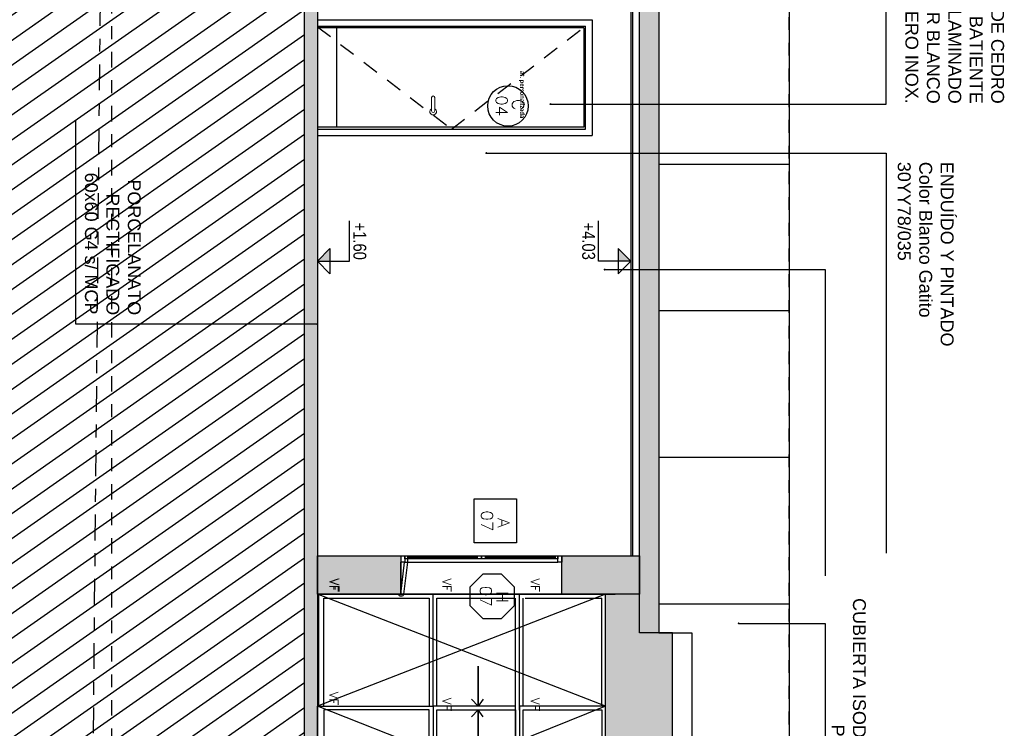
# Model space of a CAD drawing. Header units: millimetres. Extents: x 4617 to 4884, y 1258 to 1784.
# Tile 12 of 256: x 4676.92 to 4684.57, y 1292.64 to 1298.15. Entities that reach past the tile are written whole.
import ezdxf
from ezdxf.enums import TextEntityAlignment as Align

# ---------------------------------------------------------------- set-up
doc = ezdxf.new("R2010")
doc.units = ezdxf.units.MM
doc.header["$LTSCALE"] = 0.4
for name, pattern in [('DASHDOT', [1, 0.5, -0.25, 0, -0.25]), ('DOT', [6.35, 0, -6.35]), ('HIDDEN', [9.525, 6.35, -3.175]), ('HIDDEN2', [4.7625, 3.175, -1.5875])]:
    doc.linetypes.add(name, pattern=pattern)
for name, color, linetype in [('00 AC - ABERTURAS ALUMINIO', 4, 'Continuous'), ('00 AC - CUBIERTA', 1, 'Continuous'), ('00 AC - MUROS', 1, 'Continuous'), ('00 AC - MUROS HATCH', 251, 'Continuous'), ('200', 6, 'Continuous'), ('200cotas50', 1, 'Continuous'), ('A ALUMINIO', 4, 'Continuous'), ('A BARANDA', 4, 'Continuous'), ('A CARPINTERIA', 4, 'Continuous'), ('A HATCH TABIQUE', 254, 'Continuous'), ('A HERRERÍA', 4, 'Continuous'), ('A MURO', 1, 'Continuous'), ('A MURO VISTO', 2, 'Continuous'), ('A PROYECCION', 8, 'Continuous'), ('A PROYECCION DISC', 253, 'HIDDEN2'), ('A VEGETACIÓN', 253, 'Continuous'), ('TXT', 3, 'Continuous'), ('TXT COTA', 3, 'Continuous'), ('TXT PLANILLAS', 3, 'Continuous'), ('TXT TERMINACIONES', 3, 'Continuous')]:
    doc.layers.add(name, color=color, linetype=linetype)
doc.layers.add('XL', color=7, linetype='Continuous', plot=False)
doc.styles.add('arial', font='arial.ttf')
doc.styles.add('ARIAL NARROW', font='ARIALN.TTF')
doc.styles.add('ROMANS', font='romans', dxfattribs={"height": 2})
doc.styles.add('SaAS simplex', font='simplex.shx', dxfattribs={"width": 0.8})
doc.dimstyles.new('COTAS 125', dxfattribs={"dimscale": 0.01, "dimtxt": 15, "dimasz": 8, "dimexe": 5, "dimexo": 20, "dimgap": 10, "dimtad": 0, "dimzin": 9, "dimdsep": 46, "dimtxsty": 'SaAS simplex', "dimblk": 'OBLIQUE', "dimcen": 0, "dimclrd": 8, "dimclre": 8, "dimclrt": 256, "dimadec": 1, "dimazin": 0, "dimtfac": 1, "dimtmove": 2, "dimatfit": 3, "dimldrblk": 'OBLIQUE', "dimfxl": 10, "dimlwd": -1, "dimlwe": -1, "dimarcsym": 0})

# ---------------------------------------------------------------- blocks, each defined once
blk = doc.blocks.new('a09')
at = {"layer": 'A ALUMINIO'}
for p, q in [((-429.5623, 4586.4245), (-429.5622, 4588.6649, -0.0293)), ((-428.6922, 4588.6349, 0.0288), (-429.5322, 4588.6349, 0.0288)), ((-429.5322, 4588.0401, 0), (-429.5322, 4588.6349, 0)), ((-426.8072, 4587.3243, -0.0294), (-426.8072, 4588.665, 0.0294)), ((-425.9021, 4588.0231, -0.028), (-425.9021, 4588.6349, 0.0863)), ((-424.9632, 4588.6647, 0.0288), (-424.9632, 4587.3241, -0.001)), ((-424.0252, 4588.0244, 0.0867), (-424.0252, 4588.6349, 0.0863)), ((-423.1201, 4587.3243, -0.0294), (-423.1201, 4588.665, 0.0294)), ((-422.135, 4587.3243), (-422.135, 4588.6649, -0.001)), ((-421.265, 4588.6649, 0.0298), (-420.365, 4588.6649, 0.0298)), ((-420.395, 4588.6649, 0.0298), (-421.235, 4588.6649, 0.0298)), ((-421.235, 4588.6301, 0.0004), (-421.235, 4588.0244, -0.0875)), ((-421.235, 4588.6301, 0.0004), (-420.395, 4588.6301, 0)), ((-420.365, 4588.6649, 0.0298), (-420.365, 4586.4245, 0.0298)), ((-421.2651, 4588.0171, -0.0885), (-421.2651, 4588.4801, 0)), ((-428.6922, 4588.0244, -0.1456), (-429.5322, 4588.0244, -0.1466)), ((-428.6621, 4587.9944, -0.1456), (-429.5613, 4587.9944, -0.1456)), ((-428.6922, 4587.9644, -0.1451), (-429.5322, 4587.9644, -0.1461)), ((-429.5322, 4587.3543), (-429.5322, 4587.9573, 0)), ((-425.9021, 4587.353, 0.0301), (-425.9021, 4587.9632, -0.0306)), ((-424.0252, 4587.353, 0.0301), (-424.0252, 4587.9644, 0.0877)), ((-421.2651, 4587.3543), (-421.2651, 4587.9871, -0.0885)), ((-421.235, 4587.3543), (-421.235, 4587.9644, -0.0875)), ((-428.6922, 4587.3243), (-429.5621, 4587.3243, -0.001)), ((-428.6922, 4587.3543), (-429.5322, 4587.3543)), ((-426.9206, 4587.3243, -0.0881), (-427.7922, 4587.3242)), ((-423.0067, 4587.3243, -0.0881), (-422.135, 4587.3243)), ((-422.135, 4587.3243, 0.0294), (-422.1348, 4586.4244, 0.0146)), ((-421.2651, 4587.3243), (-422.135, 4587.3243, 0.0294)), ((-421.2651, 4587.3243), (-421.2649, 4586.4244, 0.0146)), ((-429.5322, 4586.4745), (-429.5322, 4587.2943)), ((-429.5322, 4587.2943), (-428.6922, 4587.2943)), ((-428.6922, 4586.4745), (-429.5322, 4586.4745)), ((-429.5622, 4586.4245), (-428.6922, 4586.4245)), ((-422.1348, 4586.4243, 0.0434), (-420.365, 4586.4245, 0.0298))]:
    blk.add_line(p, q, dxfattribs=at)
for points, elevation in [([(-425.0856, 4588.6649), (-427.5266, 4588.6649), (-429.5623, 4588.6649)], 0.0587), ([(-426.777, 4588.6349), (-425.9021, 4588.6349)], -0.001), ([(-425.0856, 4588.6649), (-421.265, 4588.6649)], 0.0298), ([(-426.8072, 4587.9947), (-424.9632, 4587.9944)], -0.0581), ([(-423.1201, 4587.9948), (-424.9632, 4587.9944)], -0.0581), ([(-421.2651, 4587.9945), (-423.0201, 4587.9948)], -0.0581), ([(-422.135, 4587.9871), (-422.135, 4587.9945), (-421.2651, 4587.9945), (-421.2651, 4587.3243)], 0)]:
    blk.add_lwpolyline(points, dxfattribs=dict(at, elevation=elevation))
for points, elevation in [([(-427.7922, 4588.6649), (-428.6922, 4588.6649), (-428.6922, 4587.9944), (-427.7922, 4587.9944)], -0.001), ([(-427.8222, 4588.0244), (-428.6622, 4588.0244), (-428.6622, 4588.6349), (-427.8222, 4588.6349)], -0.001), ([(-427.7622, 4588.6349), (-426.9372, 4588.6349), (-426.9372, 4588.0244), (-427.7622, 4588.0244)], -0.001), ([(-426.9072, 4587.3243), (-426.8072, 4587.3243), (-426.8072, 4588.6649), (-426.9072, 4588.6649)], 0.0587), ([(-426.777, 4588.6349), (-425.8548, 4588.6349), (-425.8548, 4588.0231), (-426.777, 4588.0244)], 0.0867), ([(-424.996, 4588.6349), (-425.9021, 4588.6349), (-425.9021, 4588.0231), (-424.996, 4588.0244)], -0.001), ([(-424.9313, 4588.6349), (-424.0252, 4588.6349), (-424.0252, 4588.0244), (-424.9313, 4588.0244)], -0.001), ([(-423.1503, 4588.635), (-424.0724, 4588.6349), (-424.0724, 4588.0244), (-423.1502, 4588.0244)], 0.0867), ([(-423.0201, 4587.3243), (-423.1201, 4587.3243), (-423.1201, 4588.665), (-423.0201, 4588.665)], 0.0587), ([(-422.1651, 4588.6349), (-422.9901, 4588.6349), (-422.9901, 4588.0244), (-422.165, 4588.0244)], -0.001), ([(-422.105, 4588.6349), (-421.2651, 4588.6349), (-421.2651, 4588.0244), (-422.105, 4588.0244)], -0.001), ([(-427.7922, 4587.9644), (-428.6922, 4587.9644), (-428.6922, 4587.3243), (-427.7922, 4587.3243)], 0), ([(-427.8222, 4587.3543), (-428.6622, 4587.3543), (-428.6622, 4587.9644), (-427.8222, 4587.9644)], 0), ([(-427.7622, 4587.9644), (-426.9372, 4587.9644), (-426.9372, 4587.3543), (-427.7622, 4587.3543)], 0), ([(-426.777, 4587.9644), (-425.8548, 4587.9631), (-425.8548, 4587.353), (-426.777, 4587.3543)], 0.0877), ([(-424.996, 4587.9644), (-425.9021, 4587.9631), (-425.9021, 4587.353), (-424.996, 4587.3543)], 0), ([(-424.9313, 4587.9644), (-424.0252, 4587.9644), (-424.0252, 4587.353), (-424.9312, 4587.3543)], 0), ([(-423.1502, 4587.9644), (-424.0724, 4587.9644), (-424.0724, 4587.353), (-423.1502, 4587.3543)], 0.0877), ([(-422.165, 4587.9644), (-422.9901, 4587.9644), (-422.9901, 4587.3543), (-422.165, 4587.3543)], 0), ([(-422.105, 4587.9644), (-421.2651, 4587.9644), (-421.2651, 4587.3543), (-422.105, 4587.3543)], 0), ([(-428.6922, 4587.3243), (-427.7922, 4587.3243), (-427.7922, 4586.4245), (-428.6922, 4586.4245)], 0), ([(-428.6622, 4586.4745), (-427.8222, 4586.4745), (-427.8222, 4587.2943), (-428.6622, 4587.2943)], 0), ([(-422.1047, 4586.4744), (-421.2649, 4586.4744), (-421.2651, 4587.2943), (-422.105, 4587.2943)], 0), ([(-420.395, 4586.4744), (-421.2349, 4586.4744), (-421.2351, 4587.2943), (-420.3952, 4587.2943)], 0)]:
    blk.add_lwpolyline(points, close=True, dxfattribs=dict(at, elevation=elevation))
for points in [[(-426.9206, 4587.3243), (-424.9632, 4587.3243)], [(-423.0067, 4587.3243), (-424.9641, 4587.3243)]]:
    blk.add_lwpolyline(points, dxfattribs=at)
at = {"layer": 'A HERRERÍA'}
for p, q in [((-421.265, 4587.9945, -0.0581), (-420.365, 4587.9945, -0.0581)), ((-421.265, 4587.9945, -0.0581), (-420.365, 4587.9945, -0.0581)), ((-421.2651, 4587.3243), (-420.365, 4587.3243))]:
    blk.add_line(p, q, dxfattribs=at)
at = {"layer": 'A HERRERÍA', "elevation": 0}
for points in [[(-421.235, 4588.0244), (-420.395, 4588.0244), (-420.395, 4588.6301)], [(-421.235, 4587.3543), (-420.395, 4587.3543), (-420.395, 4587.9644), (-421.235, 4587.9644)]]:
    blk.add_lwpolyline(points, dxfattribs=at)
at = {"layer": 'A PROYECCION', "linetype": 'HIDDEN'}
for p, q in [((-428.6922, 4588.6649, -0.001), (-429.5622, 4586.4245)), ((-429.5622, 4588.6649, 0.0298), (-428.6922, 4586.4245)), ((-428.6922, 4588.6649, -0.001), (-427.7922, 4586.4245)), ((-427.8222, 4588.6349, -0.001), (-428.6922, 4586.4245)), ((-422.135, 4588.6649, 0.0298), (-421.2649, 4586.4244, 0.0146)), ((-421.2651, 4588.6649, -0.001), (-422.1348, 4586.4243, 0.0434)), ((-421.2651, 4588.6649, -0.001), (-420.3648, 4586.4243, 0.0146)), ((-420.365, 4588.6645, 0.0298), (-421.2649, 4586.4244, 0.0146))]:
    blk.add_line(p, q, dxfattribs=at)
at = {"layer": 'A PROYECCION'}
for p, q in [((-425.9021, 4588.6349, 0.0278), (-426.777, 4588.023, -0.0889)), ((-426.777, 4588.6349, -0.0014), (-425.9021, 4588.023, -0.028)), ((-425.8721, 4588.6349, 0.0278), (-424.996, 4588.0244, -0.0895)), ((-424.996, 4588.6349, -0.001), (-425.8548, 4588.0231, -0.0008)), ((-424.0552, 4588.6349, 0.0278), (-424.9313, 4588.0244, -0.0895)), ((-424.9313, 4588.6349, -0.001), (-424.0724, 4588.0244, -0.0875)), ((-423.1503, 4588.635, -0.0014), (-424.0252, 4588.0244, 0.0867)), ((-424.0252, 4588.6349, 0.0278), (-423.1502, 4588.0231, -0.0889)), ((-426.777, 4587.9644, -0.0879), (-425.9021, 4587.3549, 0.0302)), ((-425.9021, 4587.9632, -0.0306), (-426.777, 4587.3543, -0.0004)), ((-424.996, 4587.9644, -0.0885), (-425.8548, 4587.353, 0.0877)), ((-425.8548, 4587.9631, 0.0002), (-424.996, 4587.3543, -0.001)), ((-424.9313, 4587.9644, -0.0885), (-424.0724, 4587.353, 0.0877)), ((-424.0724, 4587.9644, -0.0875), (-424.9312, 4587.3543, -0.001)), ((-424.0252, 4587.9644, 0.0877), (-423.1502, 4587.3543, -0.0004)), ((-423.1502, 4587.9644, -0.0879), (-424.0252, 4587.3549, 0.0302)), ((-428.7453, 4587.7133, 0), (-428.6922, 4587.6747)), ((-428.6091, 4587.713, 0), (-428.6622, 4587.6744)), ((-421.3181, 4587.7133, -0.0005), (-421.265, 4587.6747, -0.0005)), ((-421.1819, 4587.713, -0.0005), (-421.235, 4587.6744, -0.0005)), ((-428.6922, 4587.6747), (-429.0033, 4587.6745)), ((-429.0033, 4587.6745), (-428.6922, 4587.6747)), ((-428.6922, 4587.6747), (-428.7453, 4587.6216)), ((-428.6622, 4587.6744), (-428.4094, 4587.6744)), ((-428.4094, 4587.6744), (-428.6622, 4587.6744)), ((-428.6622, 4587.6744), (-428.6091, 4587.6213)), ((-421.265, 4587.6747, -0.0005), (-421.5761, 4587.6745, -0.0005)), ((-421.5761, 4587.6745, -0.0005), (-421.265, 4587.6747, -0.0005)), ((-421.265, 4587.6747, -0.0005), (-421.3181, 4587.6216, -0.0005)), ((-421.235, 4587.6744, -0.0005), (-420.9822, 4587.6744, -0.0005)), ((-420.9822, 4587.6744, -0.0005), (-421.235, 4587.6744, -0.0005)), ((-421.235, 4587.6744, -0.0005), (-421.1819, 4587.6213, -0.0005))]:
    blk.add_line(p, q, dxfattribs=at)
for points, elevation in [([(-426.6391, 4588.4158), (-426.586, 4588.3627), (-426.7597, 4588.3627), (-426.586, 4588.3627), (-426.6391, 4588.3096)], -0.0304), ([(-425.1736, 4588.4157), (-425.2267, 4588.3626), (-425.053, 4588.3626), (-425.2267, 4588.3626), (-425.1736, 4588.3095)], -0.001), ([(-424.7537, 4588.4157), (-424.7006, 4588.3626), (-424.8742, 4588.3626), (-424.7006, 4588.3626), (-424.7537, 4588.3096)], -0.001), ([(-423.2882, 4588.4158), (-423.3412, 4588.3627), (-423.1676, 4588.3627), (-423.3412, 4588.3627), (-423.2881, 4588.3096)], -0.0304), ([(-426.6391, 4587.7162), (-426.586, 4587.6776), (-426.7597, 4587.6776), (-426.586, 4587.6776), (-426.6391, 4587.6245)], -0.0294), ([(-425.1736, 4587.7161), (-425.2267, 4587.6776), (-425.053, 4587.6776), (-425.2267, 4587.6776), (-425.1736, 4587.6245)], 0), ([(-424.7537, 4587.7162), (-424.7006, 4587.6776), (-424.8742, 4587.6776), (-424.7006, 4587.6776), (-424.7537, 4587.6245)], 0), ([(-423.2881, 4587.7162), (-423.3412, 4587.6776), (-423.1676, 4587.6776), (-423.3412, 4587.6776), (-423.2881, 4587.6245)], -0.0294)]:
    blk.add_lwpolyline(points, dxfattribs=dict(at, elevation=elevation))
at = {"layer": 'XL'}
blk.add_line((-427.7922, 4586.4245), (-422.1348, 4586.4244, 0.0146), dxfattribs=at)
at = {"layer": 'TXT TERMINACIONES', "color": 252, "char_height": 0.06784, "attachment_point": 3, "style": 'ROMANS'}
for insert in [(-429.5806, 4588.1512, -0.001), (-428.6517, 4588.1512, -0.001), (-427.7521, 4588.1512, -0.001), (-422.1244, 4588.1512, -0.001), (-421.2544, 4588.1512, -0.001), (-429.5806, 4587.4654), (-428.6517, 4587.4654), (-427.6966, 4587.4654), (-422.1244, 4587.4654), (-421.2544, 4587.4654, 0), (-429.5805, 4586.5857), (-428.6996, 4586.5857), (-422.1242, 4586.5856, 0.0146), (-421.2542, 4586.5856, 0.0146)]:
    blk.add_mtext(' VF', dxfattribs=dict(at, insert=insert))
at = {"layer": 'TXT TERMINACIONES', "color": 252, "char_height": 0.06784, "attachment_point": 1, "rotation": 0.0012, "style": 'ROMANS'}
for insert in [(-422.3593, 4588.1513, -0.001), (-422.4148, 4587.4655)]:
    blk.add_mtext(' VF', dxfattribs=dict(at, insert=insert))
blk = doc.blocks.new('_Oblique')
at = {"layer": 'TXT COTA', "color": 0, "lineweight": -2}
blk.add_line((-0.5, -0.5), (0.5, 0.5), dxfattribs=at)
blk = doc.blocks.new('A07')
at = {"layer": '00 AC - ABERTURAS ALUMINIO', "color": 253}
for p, q in [((504.0767, 141.3301, -0.1066), (504.0767, 140.7851, 0.0114)), ((504.0867, 141.3301, -0.1066), (504.0867, 140.7851, 0.0114)), ((504.0767, 140.7251, -0.0206), (504.0767, 140.1797, 0.0974)), ((504.0867, 140.7251, -0.0206), (504.0867, 140.1797, 0.0974))]:
    blk.add_line(p, q, dxfattribs=at)
at = {"layer": '00 AC - ABERTURAS ALUMINIO'}
for points, elevation in [([(504.0942, 141.3301), (504.0942, 140.7847)], 0.0158), ([(504.0942, 140.7251), (504.0942, 140.1797)], 0.1018)]:
    blk.add_lwpolyline(points, dxfattribs=dict(at, elevation=elevation))
at = {"layer": 'A ALUMINIO'}
for p, q in [((504.0692, 140.7851, 0.086), (504.0692, 141.3301)), ((504.1192, 140.1597), (504.1192, 141.3501, 0.1439)), ((504.0692, 140.1597), (504.0692, 140.7251, 0.086))]:
    blk.add_line(p, q, dxfattribs=at)
for points in [[(504.0692, 141.3801), (504.1192, 141.3801), (504.1192, 141.3501), (504.0692, 141.3501)], [(504.0692, 141.3501), (504.0942, 141.3501), (504.0942, 141.3301), (504.0692, 141.3301)], [(504.0692, 140.1797), (504.0942, 140.1797), (504.0942, 140.1597), (504.0692, 140.1597)], [(504.0692, 140.1597), (504.1192, 140.1597), (504.1192, 140.1301), (504.0692, 140.1301)]]:
    blk.add_lwpolyline(points, close=True, dxfattribs=at)
at = {"layer": 'A ALUMINIO', "elevation": 0.086}
for points in [[(504.0692, 140.7851), (504.0942, 140.7851), (504.0942, 140.7551), (504.0692, 140.7551)], [(504.0692, 140.7551), (504.0942, 140.7551), (504.0942, 140.7251), (504.0692, 140.7251)]]:
    blk.add_lwpolyline(points, close=True, dxfattribs=at)
blk = doc.blocks.new('*U470')
blk.add_circle((0.003, 0.055), 0.262)
at = {"style": 'ROMANS', "width": 1.1}
blk.add_text('C', height=0.15, dxfattribs=at).set_placement((-0.088, 0.112))
at = {"color": 0, "linetype": 'ByBlock', "style": 'ROMANS', "width": 1.05}
blk.add_attdef('NRO', text='', height=0.15, dxfattribs=at).set_placement((0, -0.027), align=Align.MIDDLE)
blk = doc.blocks.new('*U468')
at = {"color": 0, "linetype": 'ByBlock'}
blk.add_lwpolyline([(-0.287, -0.195), (0.287, -0.195), (0.287, 0.354), (-0.287, 0.354)], close=True, dxfattribs=at)
at = {"color": 0, "linetype": 'ByBlock', "style": 'ROMANS', "width": 1.1}
blk.add_text('A', height=0.15, dxfattribs=at).set_placement((-0.088, 0.112))
at = {"color": 0, "linetype": 'ByBlock', "style": 'ROMANS', "width": 1.05}
blk.add_attdef('NRO', text='', height=0.15, dxfattribs=at).set_placement((0, -0.027), align=Align.MIDDLE)
blk = doc.blocks.new('*U575')
at = {"color": 0, "linetype": 'ByBlock', "ltscale": 0.1}
blk.add_lwpolyline([(0, 0.344), (0.119, 0.344), (0.288, 0.175), (0.288, -0.064), (0.119, -0.233), (0, -0.233), (-0.119, -0.233), (-0.288, -0.064), (-0.288, 0.175), (-0.119, 0.344)], close=True, dxfattribs=at)
at = {"color": 0, "style": 'ROMANS', "width": 1.1}
blk.add_text('H', height=0.15, dxfattribs=at).set_placement((-0.088, 0.112))
at = {"color": 0, "linetype": 'ByBlock', "style": 'ROMANS', "width": 1.05}
blk.add_attdef('NRO', text='', height=0.15, dxfattribs=at).set_placement((0, -0.027), align=Align.MIDDLE)
blk = doc.blocks.new('Nivel corte')
at = {"color": 0}
for p, q in [((0, 0.2), (0.25, 0.2)), ((0, 0), (0, 0.2)), ((0.0784, 0.0784), (-0.0784, 0.0784)), ((0, 0), (-0.0784, 0.0784)), ((0, 0), (0.0784, 0.0784))]:
    blk.add_line(p, q, dxfattribs=at)
blk.add_solid([(0, 0), (0.0784, 0.0784), (0, 0.0784), (0.0784, 0.0784)], dxfattribs=at)
at = {"color": 0, "style": 'ARIAL NARROW', "flags": 4}
blk.add_attdef('NIVEL', text='', height=0.08, dxfattribs=at).set_placement((0.125, 0.2), align=Align.BOTTOM_CENTER)

msp = doc.modelspace()

# ---------------------------------------------------------------- hatches: boundary and pattern name
at = {"layer": '00 AC - MUROS HATCH'}
h = msp.add_hatch(color=252, dxfattribs=at)
h.dxf.hatch_style = 1
h.paths.add_polyline_path([(4679.2329, 1284.4896), (4679.2329, 1284.1895), (4680.1329, 1284.1895), (4680.1329, 1284.4896)])
h.paths.add_polyline_path([(4681.3329, 1284.1896), (4681.3329, 1284.4896), (4681.7366, 1284.4896), (4681.7366, 1284.1896)])
h.paths.add_polyline_path([(4680.7326, 1272.6915), (4681.7366, 1272.6915), (4681.7366, 1272.441), (4681.5366, 1272.441), (4681.5366, 1272.3915), (4680.7326, 1272.3915)])
h.paths.add_polyline_path([(4679.2329, 1272.3915), (4679.2329, 1272.6915), (4680.1829, 1272.6915), (4680.1829, 1272.3915)])
h.paths.add_polyline_path([(4679.8829, 1293.9868), (4679.8829, 1293.6868), (4679.2329, 1293.6868), (4679.2329, 1293.9868)])
h.paths.add_polyline_path([(4681.1329, 1302.4223), (4681.7366, 1302.4223), (4681.7366, 1302.6723), (4681.5366, 1302.6723), (4681.5366, 1302.7225), (4681.1329, 1302.7225)])
h.paths.add_polyline_path([(4679.2329, 1302.4223), (4679.8829, 1302.4223), (4679.8829, 1302.7225), (4679.2329, 1302.7225)])
h = msp.add_hatch(color=252, dxfattribs=at)
h.dxf.hatch_style = 1
h.paths.add_polyline_path([(4681.7366, 1293.6868), (4681.7366, 1293.9868), (4681.1329, 1293.9868), (4681.1329, 1293.6872)])
at = {"layer": 'A HATCH TABIQUE'}
h = msp.add_hatch(dxfattribs=at)
h.set_pattern_fill('HONEY', color=256, scale=0.01, angle=270)
h.set_pattern_definition([(180, (4644.444386, 1771.975462), (-0.047625, -0.0274963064), [0.03175, -0.0635]), (300, (4644.444386, 1771.975462), (0.0476249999, -0.0274963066), [0.03175, -0.0635]), (240, (4644.444386, 1771.975462), (-1e-10, -0.0549926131), [-0.0635, 0.03175])])
h.paths.add_polyline_path([(4681.8881, 1284.7901), (4681.8881, 1272.0917), (4681.7366, 1272.0917), (4681.7366, 1284.7901)])
h.paths.add_polyline_path([(4681.8884, 1303.0315), (4681.8884, 1293.3871), (4681.7366, 1293.3871), (4681.7366, 1303.0315)])
at = {"layer": 'A MURO'}
h = msp.add_hatch(color=256, dxfattribs=at)
h.dxf.hatch_style = 1
h.paths.add_polyline_path([(4679.1529, 1269.7117), (4677.3529, 1269.7117), (4677.3529, 1266.5404), (4677.3529, 1266.3403), (4677.0529, 1266.3403), (4677.0529, 1266.5404), (4677.2529, 1266.5404), (4677.2529, 1269.7117), (4677.2529, 1269.8117), (4679.0329, 1269.8117), (4679.0329, 1272.3915), (4678.8329, 1272.3915), (4678.8329, 1272.6915), (4679.133, 1272.6915), (4679.1333, 1302.4223), (4678.7333, 1302.4223), (4678.7333, 1302.7225), (4679.0637, 1302.7225), (4679.0329, 1303.8208), (4679.0029, 1306.7727), (4678.8029, 1306.7727), (4678.8029, 1306.9248), (4679.1029, 1306.9248), (4679.1029, 1306.7736), (4679.1329, 1303.8227), (4679.1637, 1302.7225), (4679.2329, 1302.7225), (4679.2329, 1272.3915), (4679.1529, 1272.3915), (4679.1529, 1269.7117)])
at = {"layer": 'A MURO VISTO'}
h = msp.add_hatch(color=252, dxfattribs=at)
h.dxf.hatch_style = 1
h.paths.add_polyline_path([(4681.4737, 1284.49), (4681.7366, 1284.49), (4681.7366, 1284.79), (4681.5719, 1284.7899), (4681.9945, 1284.7901), (4681.9944, 1293.3872), (4681.7366, 1293.3872), (4681.7366, 1293.6872), (4681.473, 1293.6872)])
at = {"layer": 'A VEGETACIÓN'}
h = msp.add_hatch(dxfattribs=at)
h.set_pattern_fill('LINE', color=253, scale=0.05, angle=-55, double=1)
h.set_pattern_definition([(215, (4548.78978, 1691.46104), (0.09105526, -0.130040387), [])])
edge = h.paths.add_edge_path()
edge.add_spline(control_points=[(4677.1916, 1261.1689), (4677.2089, 1262.2212), (4677.2263, 1263.1416), (4677.2437, 1264.0621)], knot_values=[19.774288, 19.774288, 19.774288, 19.774288, 20.371684, 20.371684, 20.371684, 20.371684], weights=[1, 1, 1, 1], degree=3, periodic=0)
edge.add_spline(control_points=[(4677.2437, 1264.0621), (4677.232, 1264.8266), (4677.2204, 1265.5912), (4677.2158, 1265.897)], knot_values=[20.371684, 20.371684, 20.371684, 20.371684, 20.790947, 20.790947, 20.790947, 20.790947], weights=[1, 1, 1, 1], degree=3, periodic=0)
edge.add_spline(control_points=[(4677.2158, 1265.897), (4677.1676, 1266.1916), (4677.1522, 1266.2986), (4677.1437, 1266.3403)], knot_values=[20.790947, 20.790947, 20.790947, 20.790947, 20.818507, 20.818507, 20.818507, 20.818507], weights=[1, 1, 1, 1], degree=3, periodic=0)
edge.add_line((4677.1437, 1266.3403), (4677.0529, 1266.3403))
edge.add_line((4677.0529, 1266.3403), (4677.0529, 1266.5404))
edge.add_line((4677.0529, 1266.5404), (4677.2529, 1266.5404))
edge.add_line((4677.2529, 1266.5404), (4677.2529, 1269.8117))
edge.add_line((4677.2529, 1269.8117), (4679.0329, 1269.8117))
edge.add_line((4679.0329, 1269.8117), (4679.0329, 1272.3915))
edge.add_line((4679.0329, 1272.3915), (4678.8329, 1272.3915))
edge.add_line((4678.8329, 1272.3915), (4678.8329, 1272.6915))
edge.add_line((4678.8329, 1272.6915), (4679.133, 1272.6915))
edge.add_line((4679.133, 1272.6915), (4679.1333, 1302.4223))
edge.add_line((4679.1333, 1302.4223), (4678.7333, 1302.4223))
edge.add_line((4678.7333, 1302.4223), (4678.7333, 1302.7225))
edge.add_line((4678.7333, 1302.7225), (4679.0637, 1302.7225))
edge.add_line((4679.0637, 1302.7225), (4679.0329, 1303.8208))
edge.add_line((4679.0329, 1303.8208), (4679.0029, 1306.7727))
edge.add_line((4679.0029, 1306.7727), (4678.8029, 1306.7727))
edge.add_line((4678.8029, 1306.7727), (4678.8029, 1306.9248))
edge.add_line((4678.8029, 1306.9248), (4679.0994, 1306.9233))
edge.add_line((4679.0994, 1306.9233), (4679.1008, 1307.2247))
edge.add_line((4679.1008, 1307.2247), (4679.0956, 1307.3806))
edge.add_line((4679.0956, 1307.3806), (4679.0936, 1307.3855))
edge.add_line((4679.0936, 1307.3855), (4679.1109, 1307.6867))
edge.add_line((4679.1109, 1307.6867), (4679.0829, 1308.1257))
edge.add_line((4679.0829, 1308.1257), (4679.0893, 1308.4426))
edge.add_line((4679.0893, 1308.4426), (4679.0577, 1308.7037))
edge.add_line((4679.0577, 1308.7037), (4679.0861, 1308.7953))
edge.add_line((4679.0861, 1308.7953), (4679.0387, 1308.909))
edge.add_line((4679.0387, 1308.909), (4679.0798, 1309.4523))
edge.add_line((4679.0798, 1309.4523), (4679.045, 1309.6427))
edge.add_line((4679.045, 1309.6427), (4679.0614, 1309.7048))
edge.add_line((4679.0614, 1309.7048), (4677.1729, 1309.7048))
edge.add_line((4677.1729, 1309.7048), (4677.1729, 1311.4261))
edge.add_line((4677.1729, 1311.4261), (4676.8729, 1311.4261))
edge.add_line((4676.8729, 1311.4261), (4676.8729, 1311.6257))
edge.add_line((4676.8729, 1311.6257), (4677.0728, 1311.6261))
edge.add_spline(control_points=[(4677.0728, 1311.6261), (4677.0045, 1311.9288), (4676.8004, 1312.833), (4675.7161, 1314.2726), (4677.3559, 1316.731), (4677.2384, 1318.7447), (4677.1589, 1320.1068)], knot_values=[0.000391, 0.000391, 0.000391, 0.000391, 0.937738, 2.800143, 4.73313, 8.774288, 8.774288, 8.774288, 8.774288], weights=[1, 1, 1, 1, 1, 1, 1], degree=3, periodic=0)
edge.add_spline(control_points=[(4677.1589, 1320.1068), (4677.1136, 1320.1068), (4677.0683, 1320.1068), (4677.023, 1320.1068)], knot_values=[8.774288, 8.774288, 8.774288, 8.774288, 9.774288, 9.774288, 9.774288, 9.774288], weights=[1, 1, 1, 1], degree=3, periodic=0)
edge.add_spline(control_points=[(4677.023, 1320.1068), (4677.023, 1320.1402), (4677.023, 1320.1735), (4677.023, 1320.2068)], knot_values=[9.774288, 9.774288, 9.774288, 9.774288, 10.774288, 10.774288, 10.774288, 10.774288], weights=[1, 1, 1, 1], degree=3, periodic=0)
edge.add_spline(control_points=[(4677.023, 1320.2068), (4677.0897, 1320.2068), (4677.1563, 1320.2068), (4677.223, 1320.2068)], knot_values=[10.774288, 10.774288, 10.774288, 10.774288, 11.774288, 11.774288, 11.774288, 11.774288], weights=[1, 1, 1, 1], degree=3, periodic=0)
edge.add_spline(control_points=[(4677.223, 1320.2068), (4677.223, 1320.4436), (4677.223, 1320.6803), (4677.223, 1320.9171)], knot_values=[11.774288, 11.774288, 11.774288, 11.774288, 12.774288, 12.774288, 12.774288, 12.774288], weights=[1, 1, 1, 1], degree=3, periodic=0)
edge.add_spline(control_points=[(4677.223, 1320.9171), (4677.1563, 1320.9171), (4677.0897, 1320.9171), (4677.023, 1320.9171)], knot_values=[12.774288, 12.774288, 12.774288, 12.774288, 13.774288, 13.774288, 13.774288, 13.774288], weights=[1, 1, 1, 1], degree=3, periodic=0)
edge.add_spline(control_points=[(4677.023, 1320.9171), (4677.023, 1321.0905), (4677.023, 1321.2639), (4677.023, 1321.4373)], knot_values=[13.774288, 13.774288, 13.774288, 13.774288, 14.774288, 14.774288, 14.774288, 14.774288], weights=[1, 1, 1, 1], degree=3, periodic=0)
edge.add_spline(control_points=[(4677.023, 1321.4373), (4677.073, 1321.4373), (4677.123, 1321.4373), (4677.173, 1321.4373)], knot_values=[14.774288, 14.774288, 14.774288, 14.774288, 15.774288, 15.774288, 15.774288, 15.774288], weights=[1, 1, 1, 1], degree=3, periodic=0)
edge.add_spline(control_points=[(4677.173, 1321.4373), (4677.173, 1323.8128), (4677.173, 1326.1884), (4677.173, 1328.5639)], knot_values=[15.774288, 15.774288, 15.774288, 15.774288, 16.774288, 16.774288, 16.774288, 16.774288], weights=[1, 1, 1, 1], degree=3, periodic=0)
edge.add_spline(control_points=[(4677.173, 1328.5639), (4675.4098, 1328.5639), (4673.6466, 1328.5639), (4671.8833, 1328.5639)], knot_values=[16.774288, 16.774288, 16.774288, 16.774288, 17.774288, 17.774288, 17.774288, 17.774288], weights=[1, 1, 1, 1], degree=3, periodic=0)
edge.add_spline(control_points=[(4671.8833, 1328.5639), (4671.8833, 1306.0989), (4671.8833, 1283.6339), (4671.8833, 1261.1689)], knot_values=[17.774288, 17.774288, 17.774288, 17.774288, 18.774288, 18.774288, 18.774288, 18.774288], weights=[1, 1, 1, 1], degree=3, periodic=0)
edge.add_spline(control_points=[(4671.8833, 1261.1689), (4673.6527, 1261.1689), (4675.4222, 1261.1689), (4677.1916, 1261.1689)], knot_values=[18.774288, 18.774288, 18.774288, 18.774288, 19.774288, 19.774288, 19.774288, 19.774288], weights=[1, 1, 1, 1], degree=3, periodic=0)

# ---------------------------------------------------------------- linework, layer by layer
at = {"layer": '00 AC - MUROS'}
msp.add_lwpolyline([(4679.9326, 1293.9868), (4679.9323, 1293.9368), (4679.903, 1293.6866, -0.800695), (4679.8639, 1293.6866), (4679.8829, 1293.6866), (4679.8829, 1293.9368)], format="xyb", dxfattribs=at)
msp.add_lwpolyline([(4679.8829, 1293.6866), (4679.9101, 1293.9367)], dxfattribs=at)
at = {"layer": '200', "color": 2, "linetype": 'DASHDOT', "ltscale": 0.6}
for points in [[(4677.6329, 1328.5639), (4677.6329, 1261.1689)], [(4679.2329, 1328.5639), (4679.2329, 1261.1689)]]:
    msp.add_lwpolyline(points, dxfattribs=at)
at = {"layer": '200', "color": 90, "linetype": 'DASHDOT'}
msp.add_lwpolyline([(4677.0729, 1311.6261), (4677.4, 1309.8554), (4677.6337, 1307.8055), (4677.1916, 1261.1689)], dxfattribs=at)
at = {"layer": 'A ALUMINIO'}
for p, q in [((4679.2419, 1293.6872, -0.0298), (4681.2968, 1293.6871, 0)), ((4679.2419, 1293.6871, -0.0298), (4679.2419, 1292.8171, -0.0298))]:
    msp.add_line(p, q, dxfattribs=at)
at = {"layer": 'A BARANDA'}
for p, q in [((4679.2329, 1298.105), (4681.3179, 1298.105)), ((4681.3029, 1298.09), (4679.2329, 1298.09)), ((4679.3832, 1297.3195), (4679.3829, 1298.09)), ((4681.3029, 1298.09), (4681.3032, 1297.3195)), ((4681.3182, 1297.3045), (4681.3179, 1298.105)), ((4681.3032, 1297.3195), (4679.2332, 1297.3195)), ((4679.2332, 1297.3045), (4681.3182, 1297.3045)), ((4679.2332, 1297.2545), (4681.3682, 1297.2545))]:
    msp.add_line(p, q, dxfattribs=at)
msp.add_lwpolyline([(4679.2329, 1298.1545), (4681.3682, 1298.1545), (4681.3682, 1297.2545)], dxfattribs=at)
at = {"layer": 'A CARPINTERIA', "lineweight": 13, "ltscale": 0.025}
for p, q in [((4680.1207, 1297.4453), (4680.1204, 1297.5495)), ((4680.1457, 1297.4453), (4680.1454, 1297.5495))]:
    msp.add_line(p, q, dxfattribs=at)
for centre, radius, start, end in [((4680.1329, 1297.5495), 0.0125, 0, 180), ((4680.1332, 1297.4396), 0.026, 118.73565, 61.26435), ((4680.1332, 1297.4453), 0.0125, 180, 0)]:
    msp.add_arc(centre, radius, start, end, dxfattribs=at)
at = {"layer": 'A MURO', "color": 2}
for p, q in [((4681.6692, 1302.4223), (4681.6692, 1293.9868)), ((4681.6813, 1302.4223), (4681.6813, 1293.9868))]:
    msp.add_line(p, q, dxfattribs=at)
at = {"layer": 'A MURO', "color": 252}
for p, q in [((4681.8882, 1297.0322), (4682.9029, 1297.0322)), ((4681.8882, 1295.8922), (4682.9029, 1295.8922)), ((4681.8882, 1295.8922), (4682.9029, 1295.8922)), ((4681.8881, 1294.7522), (4682.9029, 1294.7522)), ((4681.8881, 1293.6122), (4682.9029, 1293.6122))]:
    msp.add_line(p, q, dxfattribs=at)
at = {"layer": 'A MURO'}
msp.add_line((4679.8829, 1293.9868), (4679.8829, 1293.6869), dxfattribs=at)
for points in [[(4677.1437, 1266.3403), (4677.0529, 1266.3403), (4677.0529, 1266.5404), (4677.2529, 1266.5404), (4677.2529, 1269.8117), (4679.0329, 1269.8117), (4679.0329, 1272.3915), (4678.8329, 1272.3915), (4678.8329, 1272.6915), (4679.133, 1272.6915), (4679.1333, 1302.4223), (4678.7333, 1302.4223), (4678.7333, 1302.7225), (4679.0637, 1302.7225), (4679.0329, 1303.8208), (4679.0029, 1306.7727), (4678.8029, 1306.7727), (4678.8029, 1306.9248), (4679.0994, 1306.9233)], [(4679.133, 1272.6915), (4679.1333, 1302.4223), (4678.7333, 1302.4223), (4678.7333, 1302.7225), (4679.0637, 1302.7225), (4679.0329, 1303.8208), (4679.0029, 1306.7727)], [(4679.1029, 1306.7736), (4679.1329, 1303.8227), (4679.1637, 1302.7225), (4679.2329, 1302.7225), (4679.2329, 1272.3915)], [(4679.2329, 1293.9868), (4679.8829, 1293.9868)], [(4681.1329, 1293.687), (4681.1329, 1293.9868), (4681.7366, 1293.9868), (4681.7366, 1293.6868), (4681.1329, 1293.6872)], [(4679.8829, 1293.6869), (4679.2329, 1293.6868)]]:
    msp.add_lwpolyline(points, dxfattribs=at)
for points in [[(4681.8884, 1303.0315), (4681.8884, 1293.3871), (4681.7366, 1293.3871), (4681.7366, 1303.0315)], [(4679.8829, 1293.9868), (4679.8829, 1293.6868), (4679.2329, 1293.6868), (4679.2329, 1293.9868)]]:
    msp.add_lwpolyline(points, close=True, dxfattribs=at)
at = {"layer": 'A MURO VISTO', "color": 2}
msp.add_line((4681.2835, 1297.255), (4681.2835, 1297.255), dxfattribs=at)
at = {"layer": 'A MURO VISTO'}
for p, q in [((4681.2835, 1297.255), (4681.2835, 1297.255)), ((4681.2891, 1297.255), (4681.2891, 1297.255))]:
    msp.add_line(p, q, dxfattribs=at)
for points in [[(4682.9009, 1304.1226), (4682.9009, 1269.5119), (4681.8881, 1269.5119), (4681.8881, 1272.0917), (4681.7366, 1272.0917), (4681.7366, 1284.7899), (4681.9944, 1284.7902), (4681.9944, 1293.3871), (4681.7366, 1293.3871), (4681.7366, 1303.0315), (4681.9384, 1303.0315), (4681.9384, 1304.1226), (4682.9009, 1304.1226)], [(4681.8881, 1303.0315), (4681.8881, 1293.3871), (4682.1436, 1293.3871), (4682.144, 1284.7899), (4681.8881, 1284.7901), (4681.8881, 1269.5119)], [(4681.1329, 1293.687), (4679.8829, 1293.6868)], [(4681.4019, 1293.6873), (4681.5477, 1293.6873)]]:
    msp.add_lwpolyline(points, dxfattribs=at)
msp.add_lwpolyline([(4681.4733, 1293.6872), (4679.2329, 1293.6871), (4679.2329, 1291.9171), (4680.1327, 1291.9171), (4680.1328, 1286.2599), (4679.2419, 1286.2599), (4679.2419, 1284.4899), (4681.4733, 1284.49)], close=True, dxfattribs=at)
at = {"layer": 'A PROYECCION DISC', "ltscale": 0.1}
msp.add_lwpolyline([(4679.2329, 1298.1), (4680.2757, 1297.3045), (4681.3179, 1298.105)], dxfattribs=at)
at = {"layer": 'TXT', "color": 253, "linetype": 'DOT', "ltscale": 0.01}
msp.add_line((4682.9009, 1264.0749), (4682.9009, 1304.1226), dxfattribs=at)

# ---------------------------------------------------------------- block references
at = {"layer": '00 AC - CUBIERTA', "rotation": 269.9999999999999}
msp.add_blockref('a09', (92.8084, 864.1249), dxfattribs=at)
at = {"layer": '200cotas50'}
ref = msp.add_blockref('Nivel corte', (4679.2329, 1296.2769), dxfattribs=dict(at, xscale=-1.25, yscale=1.25, zscale=1.25, rotation=269.9999999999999))
ref.add_attrib('NIVEL', '+1.60', dxfattribs={"layer": '0', "color": 0, "height": 0.1, "rotation": 270, "style": 'ARIAL NARROW', "flags": 4}).set_placement((4679.4829, 1296.4319), align=Align.BOTTOM_CENTER)
ref = msp.add_blockref('Nivel corte', (4681.6692, 1296.2769), dxfattribs=dict(at, xscale=1.25, yscale=1.25, zscale=1.25, rotation=90.00000000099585))
ref.add_attrib('NIVEL', '+4.03', dxfattribs={"layer": '0', "color": 0, "height": 0.1, "rotation": 270, "style": 'ARIAL NARROW', "flags": 4}).set_placement((4681.2617, 1296.4319), align=Align.BOTTOM_CENTER)
at = {"layer": 'A MURO', "rotation": 269.9999999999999}
msp.add_blockref('A07', (4539.7529, 1798.056), dxfattribs=at)
at = {"layer": 'TXT PLANILLAS', "xscale": 0.6, "yscale": 0.6, "zscale": 0.6, "rotation": 269.9999999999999}
msp.add_blockref('*U470', (4680.6811, 1297.4856), dxfattribs=at).add_auto_attribs({'NRO': '04'})
at = {"layer": 'TXT PLANILLAS'}
ref = msp.add_blockref('*U468', (4680.5683, 1294.2578, 0.0281), dxfattribs=dict(at, xscale=-0.6, yscale=0.6, zscale=0.6, rotation=269.9999999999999))
ref.add_attrib('NRO', '07', dxfattribs={"layer": '0', "color": 0, "linetype": 'ByBlock', "height": 0.09, "rotation": 270, "style": 'ROMANS', "width": 1.05}).set_placement((4680.552, 1294.2578, 0.0281), align=Align.MIDDLE)
ref = msp.add_blockref('*U575', (4680.5587, 1293.6716, 0.0281), dxfattribs=dict(at, xscale=-0.6, yscale=0.6, zscale=0.6, rotation=269.9999999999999))
ref.add_attrib('NRO', '07', dxfattribs={"layer": '0', "color": 0, "linetype": 'ByBlock', "height": 0.09, "rotation": 270, "style": 'ROMANS', "width": 1.05}).set_placement((4680.5424, 1293.6716, 0.0281), align=Align.MIDDLE)

# ---------------------------------------------------------------- texts
at = {"color": 251, "insert": (4680.8442, 1297.3885), "char_height": 0.035, "attachment_point": 3, "rotation": 270, "style": 'SaAS simplex'}
msp.add_mtext_dynamic_manual_height_columns('\\pi-0.08351;{\\fCalibri|b1|i0|c0|p34;at. personalizada}', width=0.375165, gutter_width=12.5, heights=[0], dxfattribs=at)
at = {"layer": 'TXT', "char_height": 0.1, "rotation": 270, "style": 'arial'}
for s, insert, width, attachment_point in [('C04 MARCO DE CEDRO\\PHOJA BATIENTE\\PTERMINACIÓN: MDF LAMINADO MELAMÍNICO COLOR BLANCO\\PZÓCALO: CHAPA DE ACERO INOX.', (4684.5708, 1297.5009), 2.877709, 3), ('\\pi0.90115;PORCELANATO \\P\\pi1.0102;RECTIFICADO\\P\\pi0.84862;60x60 G4 s/ MCP', (4677.8596, 1297.8138), 1.939822, 1), ('ENDUÍDO Y PINTADO \\PColor Blanco Gatito\\P30YY78/035', (4684.1783, 1297.0493), 1.939822, 1), ('\\pi1.2582;CUBIERTA ISODEC e=15CM \\P\\pi2.2417;Pendiente 8%', (4683.4962, 1294.9151, -9.9713), 3.092214, 1)]:
    msp.add_mtext(s, dxfattribs=dict(at, insert=insert, width=width, attachment_point=attachment_point))
at = {"layer": 'TXT TERMINACIONES', "color": 252, "insert": (4679.4031, 1293.7055, -0.0298), "char_height": 0.06784, "attachment_point": 3, "rotation": 270, "style": 'ROMANS'}
msp.add_mtext(' VF', dxfattribs=at)

# ---------------------------------------------------------------- leaders
at = {"layer": 'A HERRERÍA', "color": 254, "ltscale": 0.5}
for points in [[(4681.0447, 1297.498), (4683.6533, 1297.498), (4683.6533, 1300.2495)], [(4679.2329, 1295.7869), (4677.3555, 1295.7871), (4677.3556, 1297.3674)], [(4680.5459, 1297.1172), (4683.6533, 1297.1172), (4683.6533, 1294.0062)], [(4681.4657, 1296.2115, -9.9713), (4683.1811, 1296.2115, -9.9713), (4683.1811, 1293.8295, -9.9713)], [(4682.5077, 1293.4609, -9.9713), (4683.1811, 1293.4609, -9.9713), (4683.1811, 1291.7076, -9.9713)]]:
    msp.add_leader(points, dimstyle='COTAS 125', override={"dimtxt": 5, "dimasz": 6, "dimldrblk": 'DotSmall'}, dxfattribs=at)

doc.saveas('drawing.dxf')
